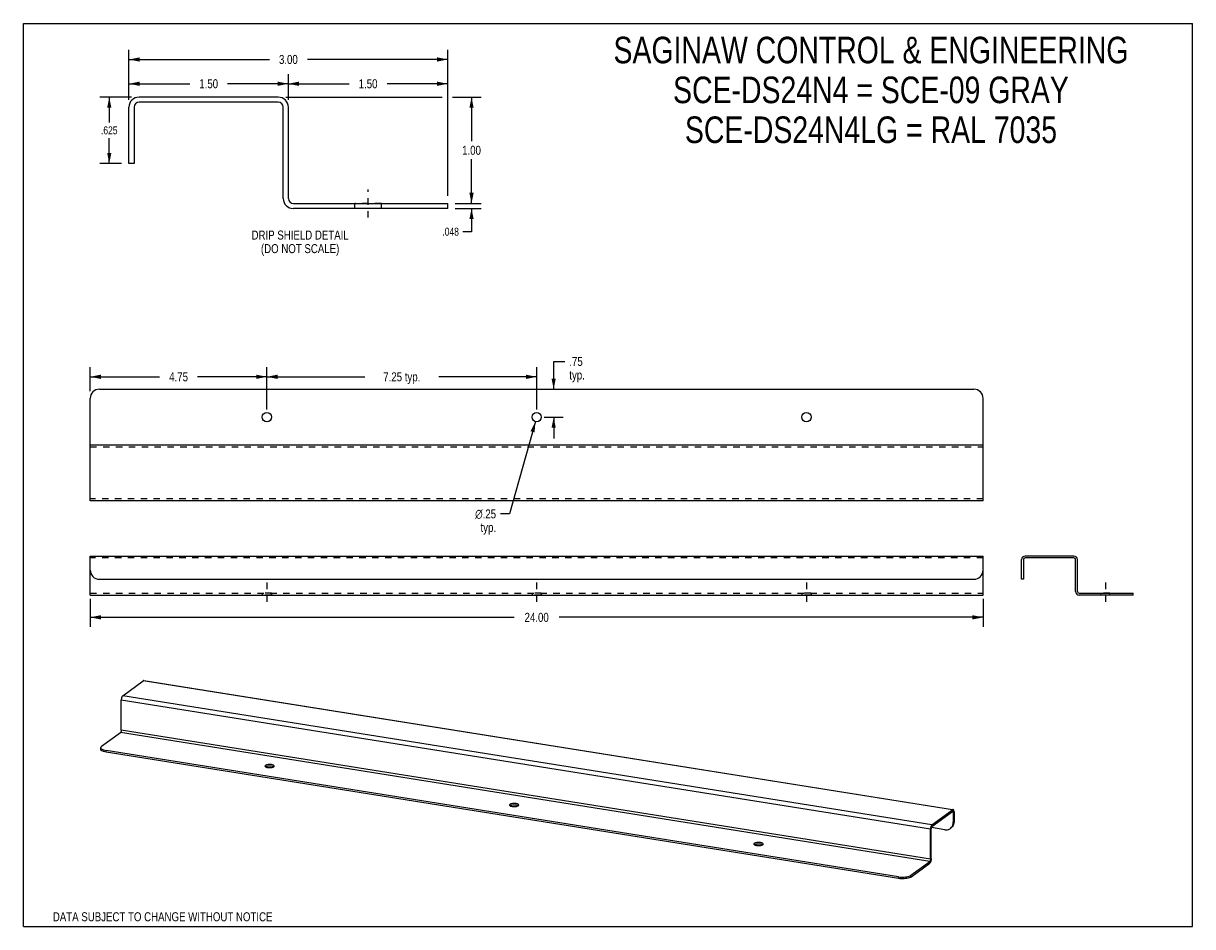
# Model space of a CAD drawing. Header units: inches. Extents: x 0 to 31.4, y 0 to 24.3.
import ezdxf

# ---------------------------------------------------------------- set-up
doc = ezdxf.new("R2010")
doc.units = ezdxf.units.IN
doc.header["$LTSCALE"] = 1.728571
doc.header["$MEASUREMENT"] = 0
doc.linetypes.add('DASHED', pattern=[0.2, 0.1, -0.1])
doc.linetypes.add('HIDDEN', pattern=[0.2, 0.1, -0.1])
doc.layers.get('0').update_dxf_attribs({"linetype": 'CONTINUOUS'})
for name, color, linetype in [('02___PRT_ALL_AXES', 7, 'CONTINUOUS'), ('DEFAULT_2', 8, 'HIDDEN'), ('DIMENSIONS', 7, 'CONTINUOUS')]:
    doc.layers.add(name, color=color, linetype=linetype)
doc.styles.get("Standard").update_dxf_attribs({"font": 'txt', "width": 0.8})
doc.styles.add('TEXTSTYLE_1', font='gdt', dxfattribs={"width": 0.8})
doc.dimstyles.new('DIMSTYLE_1', dxfattribs={"dimtxt": 0.214286, "dimasz": 0.285714, "dimexe": 0.09, "dimexo": 0.07, "dimgap": 0.0375, "dimtad": 0, "dimtih": 1, "dimtoh": 1, "dimdec": 3, "dimlfac": 0.35, "dimzin": 4, "dimdsep": 46, "dimtxsty": 'Standard', "dimblk": '_FILLED', "dimblk1": '_FILLED', "dimblk2": '_FILLED', "dimcen": 0.09, "dimadec": 0, "dimazin": 0, "dimtfac": 1, "dimtdec": 3, "dimtofl": 0, "dimtmove": 0, "dimatfit": 3, "dimldrblk": '_FILLED', "dimfxl": 0, "dimtolj": 1, "dimtzin": 4, "dimarcsym": 0})
doc.dimstyles.new('DIMSTYLE_2', dxfattribs={"dimtxt": 0.242857, "dimasz": 0.285714, "dimexe": 0.09, "dimexo": 0.07, "dimgap": 0.0425, "dimtad": 0, "dimtih": 1, "dimtoh": 1, "dimzin": 4, "dimdsep": 46, "dimtxsty": 'Standard', "dimblk": '_FILLED', "dimblk1": '_FILLED', "dimblk2": '_FILLED', "dimcen": 0.09, "dimadec": 0, "dimazin": 0, "dimtfac": 1, "dimtofl": 0, "dimtmove": 0, "dimatfit": 3, "dimldrblk": '_FILLED', "dimfxl": 0, "dimtolj": 1, "dimtzin": 4, "dimarcsym": 0})
doc.dimstyles.new('DIMSTYLE_3', dxfattribs={"dimtxt": 0.242857, "dimasz": 0.285714, "dimexe": 0.09, "dimexo": 0.07, "dimgap": 0.09, "dimtad": 0, "dimtih": 1, "dimtoh": 1, "dimzin": 4, "dimdsep": 46, "dimtxsty": 'Standard', "dimblk": '_FILLED', "dimblk1": '_FILLED', "dimblk2": '_FILLED', "dimcen": 0.09, "dimadec": 0, "dimazin": 0, "dimtfac": 1, "dimtofl": 0, "dimtmove": 0, "dimatfit": 3, "dimldrblk": '_FILLED', "dimfxl": 0, "dimtolj": 1, "dimtzin": 4, "dimarcsym": 0})
doc.dimstyles.new('DIMSTYLE_4', dxfattribs={"dimtxt": 0.242857, "dimasz": 0.285714, "dimexe": 0.09, "dimexo": 0.07, "dimgap": 0.0425, "dimtad": 0, "dimtih": 1, "dimtoh": 1, "dimlfac": 0.35, "dimzin": 4, "dimdsep": 46, "dimtxsty": 'Standard', "dimblk": '_FILLED', "dimblk1": '_FILLED', "dimblk2": '_FILLED', "dimcen": 0.09, "dimadec": 0, "dimazin": 0, "dimtfac": 1, "dimtofl": 0, "dimtmove": 0, "dimatfit": 3, "dimldrblk": '_FILLED', "dimfxl": 0, "dimtolj": 1, "dimtzin": 4, "dimarcsym": 0})

# ---------------------------------------------------------------- blocks, each defined once
blk = doc.blocks.new('_FILLED')
at = {"color": 0, "linetype": 'ByBlock'}
blk.add_solid([(0, 0), (-1, 0.2), (-1, -0.2)], dxfattribs=at)
blk = doc.blocks.new('*D1')
at = {"layer": 'DIMENSIONS', "color": 2, "linetype": 'Continuous'}
for p, q in [((12.046, 19.445), (12.046, 20.017)), ((11.608, 19.445), (12.303, 19.445)), ((11.608, 19.308), (12.303, 19.308)), ((12.046, 19.308), (12.046, 18.684)), ((12.046, 18.684), (11.814, 18.684))]:
    blk.add_line(p, q, dxfattribs=at)
at = {"layer": 'DIMENSIONS', "color": 2, "linetype": 'Continuous', "xscale": 0.2857142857, "yscale": 0.2857142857, "zscale": 0.2857142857}
for p, rotation in [((12.046, 19.445), 270), ((12.046, 19.308), 90)]:
    blk.add_blockref('_FILLED', p, dxfattribs=dict(at, rotation=rotation))
at = {"layer": 'DIMENSIONS', "color": 2, "linetype": 'Continuous', "insert": (11.707, 18.792), "char_height": 0.2143, "width": 0.68571, "attachment_point": 3, "line_spacing_factor": 0.9}
blk.add_mtext('.048', dxfattribs=at)
blk = doc.blocks.new('*D2')
at = {"layer": 'DIMENSIONS', "color": 2, "linetype": 'Continuous'}
for p, q in [((2.908, 22.302), (2.051, 22.302)), ((2.308, 22.302), (2.308, 21.624)), ((2.308, 20.517), (2.308, 21.195)), ((2.637, 20.517), (2.051, 20.517))]:
    blk.add_line(p, q, dxfattribs=at)
at = {"layer": 'DIMENSIONS', "color": 2, "linetype": 'Continuous', "xscale": 0.2857142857, "yscale": 0.2857142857, "zscale": 0.2857142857}
for p, rotation in [((2.308, 22.302), 90), ((2.308, 20.517), 270)]:
    blk.add_blockref('_FILLED', p, dxfattribs=dict(at, rotation=rotation))
at = {"layer": 'DIMENSIONS', "color": 2, "linetype": 'Continuous', "insert": (2.308, 21.517), "char_height": 0.2143, "width": 0.68571, "attachment_point": 2, "line_spacing_factor": 0.9}
blk.add_mtext('.625', dxfattribs=at)
blk = doc.blocks.new('*D3')
at = {"layer": 'DIMENSIONS', "color": 2, "linetype": 'Continuous'}
for p, q in [((1.797, 8.81), (1.797, 8.059)), ((25.797, 8.81), (25.797, 8.059)), ((1.797, 8.316), (13.19, 8.316)), ((25.797, 8.316), (14.404, 8.316))]:
    blk.add_line(p, q, dxfattribs=at)
at = {"layer": 'DIMENSIONS', "color": 2, "linetype": 'Continuous', "xscale": 0.2857142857, "yscale": 0.2857142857, "zscale": 0.2857142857, "rotation": 180}
blk.add_blockref('_FILLED', (1.797, 8.316), dxfattribs=at)
at = {"layer": 'DIMENSIONS', "color": 2, "linetype": 'Continuous', "xscale": 0.2857142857, "yscale": 0.2857142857, "zscale": 0.2857142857}
blk.add_blockref('_FILLED', (25.797, 8.316), dxfattribs=at)
at = {"layer": 'DIMENSIONS', "color": 2, "linetype": 'Continuous', "insert": (13.797, 8.437), "char_height": 0.2429, "width": 0.97143, "attachment_point": 2, "line_spacing_factor": 0.9}
blk.add_mtext('24.00', dxfattribs=at)
blk = doc.blocks.new('*D4')
at = {"layer": 'DIMENSIONS', "color": 2, "linetype": 'Continuous'}
for p, q in [((1.797, 14.4), (1.797, 15.04)), ((1.797, 14.783), (3.662, 14.783)), ((6.547, 14.783), (4.682, 14.783)), ((6.547, 13.9), (6.547, 15.04))]:
    blk.add_line(p, q, dxfattribs=at)
at = {"layer": 'DIMENSIONS', "color": 2, "linetype": 'Continuous', "xscale": 0.2857142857, "yscale": 0.2857142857, "zscale": 0.2857142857, "rotation": 180}
blk.add_blockref('_FILLED', (1.797, 14.783), dxfattribs=at)
at = {"layer": 'DIMENSIONS', "color": 2, "linetype": 'Continuous', "xscale": 0.2857142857, "yscale": 0.2857142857, "zscale": 0.2857142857}
blk.add_blockref('_FILLED', (6.547, 14.783), dxfattribs=at)
at = {"layer": 'DIMENSIONS', "color": 2, "linetype": 'Continuous', "insert": (4.172, 14.904), "char_height": 0.2429, "width": 0.77714, "attachment_point": 2, "line_spacing_factor": 0.9}
blk.add_mtext('4.75', dxfattribs=at)
blk = doc.blocks.new('*D5')
at = {"layer": 'DIMENSIONS', "color": 2, "linetype": 'Continuous'}
for p, q in [((6.547, 13.9), (6.547, 15.04)), ((6.547, 14.783), (9.176, 14.783)), ((13.797, 14.783), (11.168, 14.783)), ((13.797, 13.9), (13.797, 15.04))]:
    blk.add_line(p, q, dxfattribs=at)
at = {"layer": 'DIMENSIONS', "color": 2, "linetype": 'Continuous', "xscale": 0.2857142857, "yscale": 0.2857142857, "zscale": 0.2857142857, "rotation": 180}
blk.add_blockref('_FILLED', (6.547, 14.783), dxfattribs=at)
at = {"layer": 'DIMENSIONS', "color": 2, "linetype": 'Continuous', "xscale": 0.2857142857, "yscale": 0.2857142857, "zscale": 0.2857142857}
blk.add_blockref('_FILLED', (13.797, 14.783), dxfattribs=at)
at = {"layer": 'DIMENSIONS', "color": 2, "linetype": 'Continuous', "insert": (10.172, 14.904), "char_height": 0.2429, "width": 1.74857, "attachment_point": 2, "line_spacing_factor": 0.9}
blk.add_mtext('7.25 typ.', dxfattribs=at)
blk = doc.blocks.new('*D6')
at = {"layer": 'DIMENSIONS', "color": 2, "linetype": 'Continuous'}
for p, q in [((14.254, 14.45), (14.254, 15.196)), ((14.254, 15.196), (14.553, 15.196)), ((13.997, 13.7), (14.511, 13.7)), ((14.254, 13.7), (14.254, 13.128))]:
    blk.add_line(p, q, dxfattribs=at)
at = {"layer": 'DIMENSIONS', "color": 2, "linetype": 'Continuous', "xscale": 0.2857142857, "yscale": 0.2857142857, "zscale": 0.2857142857}
for p, rotation in [((14.254, 14.45), 270), ((14.254, 13.7), 90)]:
    blk.add_blockref('_FILLED', p, dxfattribs=dict(at, rotation=rotation))
at = {"layer": 'DIMENSIONS', "color": 2, "linetype": 'Continuous', "insert": (14.674, 15.317), "char_height": 0.2429, "width": 0.77714, "attachment_point": 1, "line_spacing_factor": 0.9}
blk.add_mtext('.75\\Ptyp.', dxfattribs=at)
blk = doc.blocks.new('*D7')
at = {"layer": 'DIMENSIONS', "color": 2, "linetype": 'Continuous'}
for p, q in [((13.763, 13.58), (13.063, 11.098)), ((13.063, 11.098), (12.828, 11.098))]:
    blk.add_line(p, q, dxfattribs=at)
at = {"layer": 'DIMENSIONS', "color": 2, "linetype": 'Continuous', "xscale": 0.2857142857, "yscale": 0.2857142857, "zscale": 0.2857142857, "rotation": 74.2593927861}
blk.add_blockref('_FILLED', (13.763, 13.58), dxfattribs=at)
at = {"layer": 'DIMENSIONS', "color": 2, "linetype": 'Continuous', "insert": (12.706, 11.219), "char_height": 0.24286, "width": 0.90667, "attachment_point": 3, "line_spacing_factor": 0.9, "style": 'TEXTSTYLE_1'}
blk.add_mtext('{\\Fgdt;n}\\Ftxt;.25\\Ptyp.', dxfattribs=at)
blk = doc.blocks.new('*D8')
at = {"layer": 'DIMENSIONS', "color": 2, "linetype": 'Continuous'}
for p, q in [((2.837, 22.231), (2.837, 22.919)), ((2.837, 22.662), (4.47, 22.662)), ((7.123, 22.662), (5.49, 22.662)), ((7.123, 22.231), (7.123, 22.919))]:
    blk.add_line(p, q, dxfattribs=at)
at = {"layer": 'DIMENSIONS', "color": 2, "linetype": 'Continuous', "xscale": 0.2857142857, "yscale": 0.2857142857, "zscale": 0.2857142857, "rotation": 180}
blk.add_blockref('_FILLED', (2.837, 22.662), dxfattribs=at)
at = {"layer": 'DIMENSIONS', "color": 2, "linetype": 'Continuous', "xscale": 0.2857142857, "yscale": 0.2857142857, "zscale": 0.2857142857}
blk.add_blockref('_FILLED', (7.123, 22.662), dxfattribs=at)
at = {"layer": 'DIMENSIONS', "color": 2, "linetype": 'Continuous', "insert": (4.98, 22.784), "char_height": 0.2429, "width": 0.77714, "attachment_point": 2, "line_spacing_factor": 0.9}
blk.add_mtext('1.50', dxfattribs=at)
blk = doc.blocks.new('*D9')
at = {"layer": 'DIMENSIONS', "color": 2, "linetype": 'Continuous'}
for p, q in [((7.123, 22.231), (7.123, 22.919)), ((7.123, 22.662), (8.755, 22.662)), ((11.408, 22.662), (9.775, 22.662)), ((11.408, 19.645), (11.408, 22.919))]:
    blk.add_line(p, q, dxfattribs=at)
at = {"layer": 'DIMENSIONS', "color": 2, "linetype": 'Continuous', "xscale": 0.2857142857, "yscale": 0.2857142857, "zscale": 0.2857142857, "rotation": 180}
blk.add_blockref('_FILLED', (7.123, 22.662), dxfattribs=at)
at = {"layer": 'DIMENSIONS', "color": 2, "linetype": 'Continuous', "xscale": 0.2857142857, "yscale": 0.2857142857, "zscale": 0.2857142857}
blk.add_blockref('_FILLED', (11.408, 22.662), dxfattribs=at)
at = {"layer": 'DIMENSIONS', "color": 2, "linetype": 'Continuous', "insert": (9.265, 22.784), "char_height": 0.2429, "width": 0.77714, "attachment_point": 2, "line_spacing_factor": 0.9}
blk.add_mtext('1.50', dxfattribs=at)
blk = doc.blocks.new('*D10')
at = {"layer": 'DIMENSIONS', "color": 2, "linetype": 'Continuous'}
for p, q in [((2.837, 22.231), (2.837, 23.572)), ((11.408, 19.645), (11.408, 23.572)), ((2.837, 23.315), (6.613, 23.315)), ((11.408, 23.315), (7.633, 23.315))]:
    blk.add_line(p, q, dxfattribs=at)
at = {"layer": 'DIMENSIONS', "color": 2, "linetype": 'Continuous', "xscale": 0.2857142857, "yscale": 0.2857142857, "zscale": 0.2857142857, "rotation": 180}
blk.add_blockref('_FILLED', (2.837, 23.315), dxfattribs=at)
at = {"layer": 'DIMENSIONS', "color": 2, "linetype": 'Continuous', "xscale": 0.2857142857, "yscale": 0.2857142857, "zscale": 0.2857142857}
blk.add_blockref('_FILLED', (11.408, 23.315), dxfattribs=at)
at = {"layer": 'DIMENSIONS', "color": 2, "linetype": 'Continuous', "insert": (7.123, 23.437), "char_height": 0.2429, "width": 0.77714, "attachment_point": 2, "line_spacing_factor": 0.9}
blk.add_mtext('3.00', dxfattribs=at)

msp = doc.modelspace()

# ---------------------------------------------------------------- linework, layer by layer
at = {"color": 7, "linetype": 'Continuous'}
for p, q in [((0, 0), (0, 24.2857)), ((0, 24.2857), (31.4286, 24.2857)), ((31.4286, 0), (31.4286, 24.2857)), ((2.974, 22.031), (2.974, 20.5167)), ((6.8512, 22.1653), (3.1083, 22.1653)), ((6.9855, 19.5796), (6.9855, 22.031)), ((2.974, 20.5167), (2.8369, 20.5167)), ((11.4083, 19.3082), (7.2569, 19.3082)), ((11.4083, 19.3082), (11.4083, 19.4453)), ((26.8805, 9.8682), (26.8805, 9.3382)), ((28.2375, 9.9152), (26.9275, 9.9152)), ((28.2845, 9.0102), (28.2845, 9.8682)), ((1.7968, 8.9152), (1.7968, 9.5882)), ((25.7968, 8.9152), (25.7968, 9.5882)), ((26.8805, 9.3382), (26.8325, 9.3382)), ((1.7968, 8.9152), (25.7968, 8.9152)), ((29.8325, 8.9152), (28.3795, 8.9152)), ((29.8325, 8.9152), (29.8325, 8.9632)), ((2.0783, 4.767), (2.0783, 4.8121)), ((2.2226, 4.6895), (2.2226, 4.7346)), ((23.5209, 1.2927), (2.2226, 4.6895)), ((24.4215, 2.6907), (24.9751, 3.0968)), ((24.995, 3.0672), (24.9455, 3.0751)), ((24.9751, 3.1419), (24.9751, 3.0968)), ((25.0153, 3.0821), (24.995, 3.0672)), ((24.995, 3.0672), (24.995, 2.8041)), ((24.3814, 2.6171), (24.4016, 2.632)), ((24.4016, 1.8257), (24.4016, 2.632)), ((24.7684, 2.6053), (24.4066, 2.663)), ((24.4215, 2.7358), (24.4215, 2.6907)), ((24.9921, 2.7673), (24.995, 2.8041)), ((24.995, 2.8041), (25.0153, 2.8189)), ((23.8531, 1.3341), (24.3615, 1.707)), ((24.3615, 1.7521), (24.3615, 1.707)), ((24.366, 1.7109), (24.3615, 1.707)), ((24.3814, 1.8108), (24.4016, 1.8257)), ((23.5209, 1.2927), (23.5209, 1.3378)), ((23.8531, 1.3341), (23.8531, 1.3792)), ((0, 0), (31.4286, 0))]:
    msp.add_line(p, q, dxfattribs=at)
at = {"color": 3, "linetype": 'Continuous'}
for p, q in [((2.8369, 20.5167), (2.8369, 22.031)), ((6.8512, 22.3025), (3.1083, 22.3025)), ((7.1226, 19.5796), (7.1226, 22.031)), ((7.2569, 19.4453), (11.4083, 19.4453)), ((1.7968, 11.4499), (1.7968, 14.1999)), ((2.0468, 14.4499), (25.5468, 14.4499)), ((25.7968, 11.4499), (25.7968, 14.1999)), ((1.7968, 12.9499), (25.7968, 12.9499)), ((25.7968, 11.4499), (1.7968, 11.4499)), ((1.7968, 9.5882), (1.7968, 9.9632)), ((1.7968, 9.9632), (25.7968, 9.9632)), ((25.7968, 9.5882), (25.7968, 9.9632)), ((26.8325, 9.3382), (26.8325, 9.8682)), ((28.2375, 9.9632), (26.9275, 9.9632)), ((28.3325, 9.0102), (28.3325, 9.8682)), ((2.0468, 9.3382), (25.5468, 9.3382)), ((28.3795, 8.9632), (29.8325, 8.9632)), ((2.6701, 6.2049), (3.2237, 6.6109)), ((24.9751, 3.1419), (3.2237, 6.6109)), ((3.2387, 6.6155), (24.9762, 3.1486)), ((2.63, 5.2799), (2.63, 6.0862)), ((24.3814, 2.6171), (2.63, 6.0862)), ((24.4215, 2.7358), (2.6701, 6.2049)), ((2.1017, 4.8483), (2.6101, 5.2212)), ((24.3615, 1.7521), (2.6101, 5.2212)), ((24.3814, 1.8108), (2.63, 5.2799)), ((23.5209, 1.3378), (2.2226, 4.7346)), ((24.4215, 2.7358), (24.9751, 3.1419)), ((25.0153, 3.0821), (25.0153, 2.8189)), ((24.3816, 2.6273), (24.3814, 2.6171)), ((24.3814, 1.8108), (24.3814, 2.6171)), ((25.0124, 2.7822), (25.0042, 2.7481)), ((25.0153, 2.8189), (25.0124, 2.7822)), ((23.8531, 1.3792), (24.3615, 1.7521)), ((24.3814, 1.8108), (24.3812, 1.8049)), ((23.8093, 1.357), (23.8335, 1.3674)), ((23.8335, 1.3674), (23.8531, 1.3792))]:
    msp.add_line(p, q, dxfattribs=at)
for points in [[(3.2387, 6.6155), (3.237, 6.6156), (3.2327, 6.6153), (3.2283, 6.6137), (3.2237, 6.6109)], [(2.6701, 6.2049), (2.6656, 6.201), (2.6612, 6.1961), (2.6569, 6.1901), (2.6527, 6.1833), (2.6488, 6.1755), (2.6451, 6.167), (2.6417, 6.1579), (2.6387, 6.1482), (2.6361, 6.1382), (2.6339, 6.1278), (2.6322, 6.1173), (2.631, 6.1068), (2.6302, 6.0964), (2.63, 6.0862)], [(2.63, 5.2799), (2.6298, 5.274), (2.6293, 5.268), (2.6285, 5.2619), (2.6273, 5.2559), (2.6259, 5.25), (2.6242, 5.2444), (2.6222, 5.2392), (2.62, 5.2344), (2.6177, 5.2301), (2.6152, 5.2264), (2.6127, 5.2235), (2.6101, 5.2212)], [(2.1017, 4.8483), (2.0879, 4.8355), (2.0801, 4.8225), (2.0783, 4.8121)], [(2.0783, 4.8121), (2.0785, 4.8091), (2.0829, 4.7958), (2.0934, 4.7829), (2.1096, 4.7707), (2.1313, 4.7595)], [(2.1313, 4.7595), (2.1578, 4.7496), (2.1881, 4.7413), (2.2226, 4.7346)], [(24.9901, 3.1464), (24.9884, 3.1466), (24.9841, 3.1462), (24.9797, 3.1446), (24.9751, 3.1419)], [(25.0091, 3.125), (25.0065, 3.1313), (25.0035, 3.1366), (25.0002, 3.1408), (24.9965, 3.1439), (24.9926, 3.1458), (24.9901, 3.1464)], [(25.0153, 3.0821), (25.015, 3.0919), (25.0143, 3.1012), (25.013, 3.1099), (25.0113, 3.1179), (25.0091, 3.125)], [(24.4001, 2.7065), (24.3965, 2.698), (24.3931, 2.6888), (24.3901, 2.6792), (24.3875, 2.6691), (24.3853, 2.6587), (24.3836, 2.6482), (24.3824, 2.6377), (24.3816, 2.6273)], [(24.4215, 2.7358), (24.417, 2.7319), (24.4126, 2.727), (24.4082, 2.7211), (24.4041, 2.7142), (24.4001, 2.7065)], [(24.972, 2.6878), (24.9489, 2.6635), (24.9365, 2.6535)], [(25.0042, 2.7481), (24.9905, 2.7163), (24.972, 2.6878)], [(24.3812, 1.8049), (24.3807, 1.7989), (24.3798, 1.7928), (24.3787, 1.7868), (24.3773, 1.7809), (24.3755, 1.7753), (24.3736, 1.7701), (24.3714, 1.7653), (24.3691, 1.761), (24.3666, 1.7574), (24.3641, 1.7544), (24.3615, 1.7521)], [(23.5209, 1.3378), (23.5581, 1.3331), (23.596, 1.3305), (23.6352, 1.3299), (23.6742, 1.3314), (23.712, 1.335), (23.7477, 1.3406), (23.7804, 1.348), (23.8093, 1.357)]]:
    msp.add_lwpolyline(points, dxfattribs=at)
at = {"color": 7, "linetype": 'Continuous'}
for points in [[(2.2226, 4.6895), (2.1881, 4.6962), (2.1578, 4.7045), (2.1313, 4.7144), (2.1096, 4.7256), (2.0934, 4.7378), (2.0829, 4.7507), (2.0785, 4.764), (2.0783, 4.767)], [(24.9825, 3.099), (24.9817, 3.0991), (24.9796, 3.0989), (24.9774, 3.0981), (24.9751, 3.0968)], [(24.992, 3.0884), (24.9907, 3.0915), (24.9892, 3.0941), (24.9875, 3.0962), (24.9857, 3.0978), (24.9838, 3.0987), (24.9825, 3.099)], [(24.995, 3.0672), (24.9949, 3.0721), (24.9945, 3.0766), (24.9939, 3.0809), (24.993, 3.0849), (24.992, 3.0884)], [(24.4215, 2.6907), (24.4193, 2.6888), (24.4171, 2.6864), (24.4149, 2.6834), (24.4129, 2.68), (24.4109, 2.6762), (24.4091, 2.672), (24.4075, 2.6675), (24.406, 2.6627), (24.4047, 2.6577), (24.4036, 2.6526), (24.4028, 2.6474), (24.4021, 2.6422), (24.4018, 2.637), (24.4016, 2.632)], [(24.7684, 2.6053), (24.8043, 2.6026), (24.8384, 2.6056), (24.8713, 2.6145), (24.9016, 2.6289), (24.9162, 2.6386)], [(24.9162, 2.6386), (24.9286, 2.6486), (24.9517, 2.6729), (24.9703, 2.7014)], [(24.9703, 2.7014), (24.9839, 2.7332), (24.9921, 2.7673)], [(24.3789, 1.7286), (24.3748, 1.7217), (24.3704, 1.7158), (24.366, 1.7109)], [(24.3994, 1.7946), (24.3977, 1.7841), (24.3955, 1.7737), (24.3929, 1.7636), (24.3899, 1.754), (24.3865, 1.7448), (24.3829, 1.7364), (24.3789, 1.7286)], [(24.4016, 1.8257), (24.4014, 1.8155), (24.4006, 1.8051), (24.3994, 1.7946)], [(23.8531, 1.3341), (23.8335, 1.3223), (23.8093, 1.3119), (23.7804, 1.3029), (23.7477, 1.2955), (23.712, 1.2899), (23.6742, 1.2863), (23.6352, 1.2848), (23.596, 1.2854), (23.5581, 1.288), (23.5209, 1.2927)]]:
    msp.add_lwpolyline(points, dxfattribs=at)
at = {"color": 3, "linetype": 'Continuous'}
for centre, radius, start, end in [((3.1083, 22.031), 0.2714, 90, 180), ((6.8512, 22.031), 0.2714, 0, 90), ((7.2569, 19.5796), 0.1343, 180, 270), ((2.0468, 14.1999), 0.25, 90, 180), ((25.5468, 14.1999), 0.25, 0, 90), ((26.9275, 9.8682), 0.095, 90, 180), ((28.2375, 9.8682), 0.095, 0, 90), ((2.0468, 9.5882), 0.25, 180, 270), ((25.5468, 9.5882), 0.25, 270, 360), ((28.3795, 9.0102), 0.047, 180, 270)]:
    msp.add_arc(centre, radius, start, end, dxfattribs=at)
at = {"color": 7, "linetype": 'Continuous'}
for centre, radius, start, end in [((3.1083, 22.031), 0.1343, 90, 180), ((6.8512, 22.031), 0.1343, 0, 90), ((7.2569, 19.5796), 0.2714, 180, 270), ((26.9275, 9.8682), 0.047, 90, 180), ((28.2375, 9.8682), 0.047, 0, 90), ((28.3795, 9.0102), 0.095, 180, 270)]:
    msp.add_arc(centre, radius, start, end, dxfattribs=at)
at = {"layer": '02___PRT_ALL_AXES', "color": 2, "linetype": 'DASHED'}
for p, q in [((9.2655, 19.0653), (9.2655, 19.8167)), ((6.5468, 9.2489), (6.5468, 8.6294)), ((13.7968, 9.2489), (13.7968, 8.6294)), ((21.0468, 9.2489), (21.0468, 8.6294)), ((29.0825, 9.2489), (29.0825, 8.6294))]:
    msp.add_line(p, q, dxfattribs=at)
at = {"layer": '02___PRT_ALL_AXES', "color": 8, "linetype": 'HIDDEN'}
for p, q in [((9.6226, 19.4453), (8.9083, 19.4453)), ((8.9083, 19.3082), (8.9083, 19.4453)), ((9.6226, 19.3082), (8.9083, 19.3082)), ((9.6226, 19.3082), (9.6226, 19.4453)), ((6.4218, 8.9632), (6.4218, 8.9152)), ((6.6718, 8.9632), (6.4218, 8.9632)), ((6.6718, 8.9152), (6.4218, 8.9152)), ((6.6718, 8.9632), (6.6718, 8.9152)), ((13.6718, 8.9632), (13.6718, 8.9152)), ((13.9218, 8.9632), (13.6718, 8.9632)), ((13.9218, 8.9152), (13.6718, 8.9152)), ((13.9218, 8.9632), (13.9218, 8.9152)), ((21.1718, 8.9632), (20.9218, 8.9632)), ((20.9218, 8.9632), (20.9218, 8.9152)), ((21.1718, 8.9152), (20.9218, 8.9152)), ((21.1718, 8.9632), (21.1718, 8.9152)), ((29.2075, 8.9632), (28.9575, 8.9632)), ((28.9575, 8.9152), (28.9575, 8.9632)), ((29.2075, 8.9152), (28.9575, 8.9152)), ((29.2075, 8.9152), (29.2075, 8.9632))]:
    msp.add_line(p, q, dxfattribs=at)
at = {"layer": '02___PRT_ALL_AXES', "color": 7, "linetype": 'Continuous'}
for p, q in [((6.5047, 4.3347), (6.5047, 4.2991)), ((6.5175, 4.297), (6.5123, 4.294)), ((6.5335, 4.3031), (6.5175, 4.297)), ((6.5532, 4.3081), (6.5335, 4.3031)), ((6.7101, 4.3004), (6.6918, 4.306)), ((6.7236, 4.2942), (6.7101, 4.3004)), ((13.0754, 3.2868), (13.0754, 3.2511)), ((13.0882, 3.249), (13.083, 3.246)), ((13.1043, 3.2551), (13.0882, 3.249)), ((13.1239, 3.2601), (13.1043, 3.2551)), ((13.2809, 3.2525), (13.2626, 3.2581)), ((13.2944, 3.2463), (13.2809, 3.2525)), ((19.6461, 2.2388), (19.6461, 2.2032)), ((19.659, 2.2011), (19.6538, 2.1981)), ((19.675, 2.2072), (19.659, 2.2011)), ((19.6946, 2.2122), (19.675, 2.2072)), ((19.8516, 2.2046), (19.8333, 2.2101)), ((19.8651, 2.1984), (19.8516, 2.2046))]:
    msp.add_line(p, q, dxfattribs=at)
at = {"layer": '02___PRT_ALL_AXES', "color": 3, "linetype": 'Continuous'}
for p, q in [((6.5258, 4.2878), (6.5441, 4.2822)), ((13.0965, 3.2398), (13.1148, 3.2343)), ((19.6673, 2.1919), (19.6856, 2.1863))]:
    msp.add_line(p, q, dxfattribs=at)
for points in [[(6.5047, 4.3347), (6.4965, 4.3267), (6.4931, 4.3185), (6.493, 4.3167)], [(6.493, 4.3167), (6.4945, 4.3102), (6.5005, 4.302), (6.5112, 4.2945), (6.5258, 4.2878)], [(6.743, 4.3166), (6.7414, 4.3232), (6.7354, 4.3313), (6.7248, 4.3388), (6.7101, 4.3455), (6.6918, 4.3511), (6.6708, 4.3554), (6.6477, 4.3582), (6.6234, 4.3594), (6.599, 4.3589), (6.5752, 4.3568), (6.5532, 4.3532), (6.5335, 4.3482), (6.5175, 4.3421), (6.5047, 4.3347)], [(6.5441, 4.2822), (6.5651, 4.2779), (6.5883, 4.2752), (6.6125, 4.274), (6.637, 4.2744), (6.6607, 4.2765), (6.6828, 4.2801), (6.7024, 4.2851)], [(6.7024, 4.2851), (6.7184, 4.2913), (6.7313, 4.2986)], [(6.7313, 4.2986), (6.7394, 4.3067), (6.7428, 4.3148), (6.743, 4.3166)], [(13.0754, 3.2868), (13.0672, 3.2787), (13.0638, 3.2706), (13.0637, 3.2688)], [(13.0637, 3.2688), (13.0652, 3.2622), (13.0712, 3.2541), (13.0819, 3.2466), (13.0965, 3.2398)], [(13.3137, 3.2687), (13.3122, 3.2752), (13.3062, 3.2833), (13.2955, 3.2909), (13.2809, 3.2976), (13.2626, 3.3032), (13.2415, 3.3075), (13.2184, 3.3102), (13.1942, 3.3114), (13.1697, 3.311), (13.1459, 3.3089), (13.1239, 3.3053), (13.1043, 3.3002), (13.0882, 3.2941), (13.0754, 3.2868)], [(13.1148, 3.2343), (13.1359, 3.23), (13.159, 3.2272), (13.1832, 3.226), (13.2077, 3.2265), (13.2315, 3.2285), (13.2535, 3.2322), (13.2731, 3.2372)], [(13.2731, 3.2372), (13.2892, 3.2433), (13.302, 3.2507)], [(13.302, 3.2507), (13.3102, 3.2587), (13.3136, 3.2669), (13.3137, 3.2687)], [(19.6461, 2.2388), (19.638, 2.2308), (19.6346, 2.2226), (19.6344, 2.2208)], [(19.6344, 2.2208), (19.636, 2.2143), (19.642, 2.2062), (19.6526, 2.1986), (19.6673, 2.1919)], [(19.8844, 2.2207), (19.8829, 2.2273), (19.8769, 2.2354), (19.8662, 2.2429), (19.8516, 2.2497), (19.8333, 2.2552), (19.8123, 2.2595), (19.7891, 2.2623), (19.7649, 2.2635), (19.7404, 2.263), (19.7167, 2.261), (19.6946, 2.2573), (19.675, 2.2523), (19.659, 2.2462), (19.6461, 2.2388)], [(19.8439, 2.1893), (19.8599, 2.1954), (19.8727, 2.2027)], [(19.8727, 2.2027), (19.8809, 2.2108), (19.8843, 2.2189), (19.8844, 2.2207)], [(19.6856, 2.1863), (19.7066, 2.182), (19.7297, 2.1793), (19.754, 2.1781), (19.7784, 2.1785), (19.8022, 2.1806), (19.8242, 2.1842), (19.8439, 2.1893)]]:
    msp.add_lwpolyline(points, dxfattribs=at)
at = {"layer": '02___PRT_ALL_AXES', "color": 7, "linetype": 'Continuous'}
for points in [[(6.6918, 4.306), (6.6708, 4.3103), (6.6477, 4.3131), (6.6234, 4.3143), (6.599, 4.3138), (6.5752, 4.3117), (6.5532, 4.3081)], [(13.2626, 3.2581), (13.2415, 3.2624), (13.2184, 3.2651), (13.1942, 3.2663), (13.1697, 3.2658), (13.1459, 3.2638), (13.1239, 3.2601)], [(19.8333, 2.2101), (19.8123, 2.2144), (19.7891, 2.2172), (19.7649, 2.2184), (19.7404, 2.2179), (19.7167, 2.2158), (19.6946, 2.2122)]]:
    msp.add_lwpolyline(points, dxfattribs=at)
at = {"layer": '02___PRT_ALL_AXES', "color": 3, "linetype": 'Continuous'}
for centre in [(6.5468, 13.6999), (13.7968, 13.6999), (21.0468, 13.6999)]:
    msp.add_circle(centre, 0.125, dxfattribs=at)
at = {"layer": 'DEFAULT_2', "color": 8, "linetype": 'HIDDEN'}
for p, q in [((1.7968, 12.9019), (25.7968, 12.9019)), ((25.7968, 11.4979), (1.7968, 11.4979)), ((25.7968, 9.9152), (1.7968, 9.9152)), ((1.7968, 8.9632), (25.7968, 8.9632))]:
    msp.add_line(p, q, dxfattribs=at)
at = {"layer": 'DIMENSIONS', "color": 2, "linetype": 'Continuous'}
for p, q in [((7.0512, 22.3025), (11.2611, 22.3025)), ((11.5378, 22.3025), (12.3033, 22.3025)), ((12.0462, 22.3025), (12.0462, 21.1167)), ((12.0462, 19.4453), (12.0462, 20.631)), ((11.6083, 19.4453), (12.3033, 19.4453))]:
    msp.add_line(p, q, dxfattribs=at)
for points in [[(12.0462, 22.3025), (12.1033, 22.0167), (11.989, 22.0167)], [(12.0462, 19.4453), (11.989, 19.731), (12.1033, 19.731)]]:
    msp.add_solid(points, dxfattribs=at)

# ---------------------------------------------------------------- texts
at = {"layer": 'DIMENSIONS', "color": 2, "linetype": 'Continuous', "attachment_point": 2, "line_spacing_factor": 0.9}
for s, insert, char_height, width in [('SAGINAW CONTROL & ENGINEERING\\PSCE-DS24N4 = SCE-09 GRAY\\PSCE-DS24N4LG = RAL 7035\\P ', (22.7831, 23.9264), 0.714286, 16.571429), ('1.00', (12.0462, 20.9953), 0.24286, 0.777143), ('DRIP SHIELD DETAIL\\P(DO NOT SCALE)', (7.4388, 18.7156), 0.242857, 3.497143), ('DATA SUBJECT TO CHANGE WITHOUT NOTICE', (3.7436, 0.3864), 0.242857, 7.188571)]:
    msp.add_mtext(s, dxfattribs=dict(at, insert=insert, char_height=char_height, width=width))

# ---------------------------------------------------------------- dimensions: what is measured, and where the dimension line sits
at = {"layer": 'DIMENSIONS', "color": 2, "linetype": 'Continuous'}
for base, p1, p2, dimstyle, picture, middle in [((11.4083, 23.3152), (2.8369, 22.161), (11.4083, 19.5753), 'DIMSTYLE_4', '*D10', (7.1226, 23.3152)), ((7.1226, 22.6623), (2.8369, 22.161), (7.1226, 22.161), 'DIMSTYLE_4', '*D8', (4.9798, 22.6623)), ((11.4083, 22.6623), (7.1226, 22.161), (11.4083, 19.5753), 'DIMSTYLE_4', '*D9', (9.2655, 22.6623)), ((6.5468, 14.7826), (1.7968, 14.3299), (6.5468, 13.8299), 'DIMSTYLE_2', '*D4', (4.1718, 14.7826)), ((25.7968, 8.316), (1.7968, 8.8802), (25.7968, 8.8802), 'DIMSTYLE_2', '*D3', (13.7968, 8.316))]:
    dim = msp.add_linear_dim(base=base, p1=p1, p2=p2, dimstyle=dimstyle, dxfattribs=at)
    dim.commit()
    dim.dimension.update_dxf_attribs({"geometry": picture, "text_midpoint": middle, "dimtype": 160})
for base, p1, p2, picture, middle in [((2.3077, 20.5167), (2.9783, 22.3025), (2.7069, 20.5167), '*D2', (2.3077, 21.4096)), ((12.0462, 19.3082), (11.5383, 19.4453), (11.5383, 19.3082), '*D1', (11.3638, 18.6844))]:
    dim = msp.add_linear_dim(base=base, p1=p1, p2=p2, angle=270, dimstyle='DIMSTYLE_1', dxfattribs=at)
    dim.commit()
    dim.dimension.update_dxf_attribs({"geometry": picture, "text_midpoint": middle, "dimtype": 160})
dim = msp.add_linear_dim(base=(14.2542, 13.6999), p1=(2.0468, 14.4499), p2=(13.9268, 13.6999), angle=270, text='<>\\Ptyp.', dimstyle='DIMSTYLE_2', dxfattribs=at)
dim.commit()
dim.dimension.update_dxf_attribs({"geometry": '*D6', "text_midpoint": (15.0628, 15.0138), "dimtype": 160})
dim = msp.add_linear_dim(base=(13.7968, 14.7826), p1=(6.5468, 13.8299), p2=(13.7968, 13.8299), text='<> typ.', dimstyle='DIMSTYLE_2', dxfattribs=at)
dim.commit()
dim.dimension.update_dxf_attribs({"geometry": '*D5', "text_midpoint": (10.1718, 14.7826), "dimtype": 160})
dim = msp.add_diameter_dim_2p(p1=(13.7629, 13.5796), p2=(13.8307, 13.8202), text='<>\\Ptyp.', dimstyle='DIMSTYLE_3', dxfattribs=at)
dim.commit()
dim.dimension.update_dxf_attribs({"geometry": '*D7', "text_midpoint": (12.253, 10.9159), "dimtype": 163})

doc.saveas('drawing.dxf')
